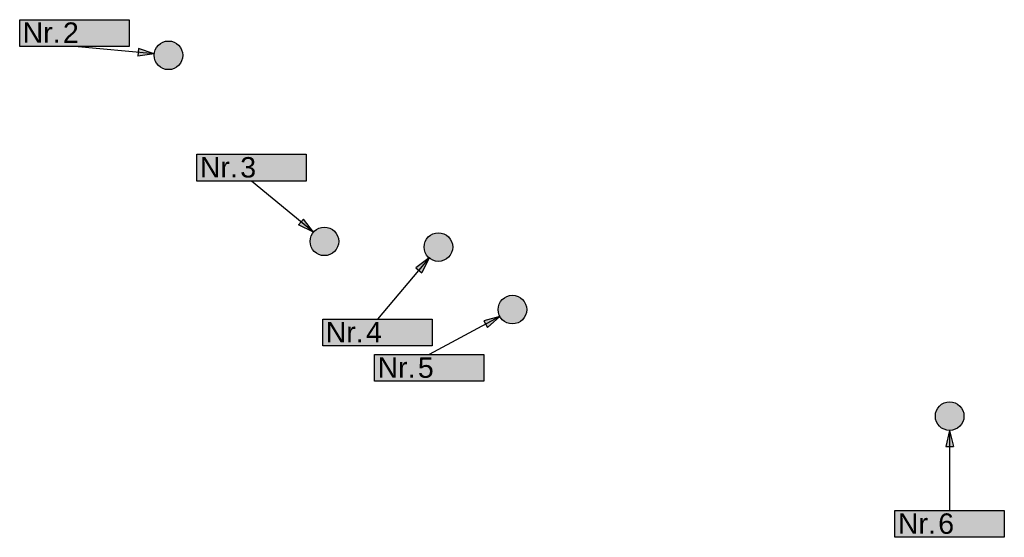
# Model space of a CAD drawing. Header units: millimetres. Extents: x 21.39 to 26.21, y 4.68 to 7.22.
import ezdxf

# ---------------------------------------------------------------- set-up
doc = ezdxf.new("R2010")
doc.units = ezdxf.units.MM
for name, color, linetype in [('pfeil', 250, 'Continuous'), ('punkt', 250, 'Continuous'), ('punkt_gelb', 50, 'Continuous'), ('punkt_orange', 30, 'Continuous'), ('punkt_weiß', 7, 'Continuous'), ('textbox', 250, 'Continuous'), ('textbox @ 1', 250, 'Continuous')]:
    doc.layers.add(name, color=color, linetype=linetype)
doc.styles.get("Standard").update_dxf_attribs({"font": 'arial.ttf'})

# ---------------------------------------------------------------- blocks, each defined once
blk = doc.blocks.new('block_punkt_orange')
at = {"layer": 'punkt_orange'}
h = blk.add_hatch(color=256, dxfattribs=at)
edge = h.paths.add_edge_path()
edge.add_arc((0, 0), 0.07, 0, 360)
at = {"layer": 'punkt'}
blk.add_circle((0, 0), 0.07, dxfattribs=at)
blk = doc.blocks.new('block_pfeil')
at = {"layer": 'pfeil'}
h = blk.add_hatch(color=256, dxfattribs=at)
h.paths.add_polyline_path([(0, -0.07), (0, -0.1484), (0.0188, -0.1484)])
h.paths.add_polyline_path([(0, -0.07), (-0.0188, -0.1484), (0, -0.1484)])
for points in [[(0, -0.07), (-0.0188, -0.1484)], [(0, -0.07), (0, -0.4625)], [(0, -0.07), (0.0188, -0.1484)], [(-0.0188, -0.1484), (0.0188, -0.1484)]]:
    blk.add_lwpolyline(points, dxfattribs=at)
blk = doc.blocks.new('block_text_einzel_griffunten')
blk.add_hatch(color=256).paths.add_polyline_path([(-0.2674, 0.1307), (0.2674, 0.1307), (0.2674, 0), (-0.2674, 0)])
blk.add_lwpolyline([(-0.2674, 0.1307), (0.2674, 0.1307), (0.2674, 0), (-0.2674, 0)], close=True)
at = {"layer": 'textbox', "insert": (-0.2534, 0.1174), "char_height": 0.1, "attachment_point": 1}
blk.add_mtext_dynamic_manual_height_columns('Nr.', width=0.318659, gutter_width=0.5, heights=[0], dxfattribs=at)
at = {"layer": 'textbox'}
blk.add_attdef('BAUMNUMMER', (-0.0559, 0.0172), '', height=0.1, dxfattribs=at)
blk = doc.blocks.new('*U19')
ref = blk.add_blockref('block_text_einzel_griffunten', (21.6597, 7.085))
ref.add_attrib('BAUMNUMMER', '2', (21.6038, 7.1022), dxfattribs={"layer": 'textbox @ 1', "height": 0.1})
blk = doc.blocks.new('block_punkt_weiß')
at = {"layer": 'punkt_weiß'}
h = blk.add_hatch(color=256, dxfattribs=at)
edge = h.paths.add_edge_path()
edge.add_arc((0, 0), 0.07, 0, 360)
at = {"layer": 'punkt'}
blk.add_circle((0, 0), 0.07, dxfattribs=at)
blk = doc.blocks.new('block_punkt_gelb')
at = {"layer": 'punkt_gelb'}
h = blk.add_hatch(color=256, dxfattribs=at)
edge = h.paths.add_edge_path()
edge.add_arc((0, 0), 0.07, 0, 360)
at = {"layer": 'punkt'}
blk.add_circle((0, 0), 0.07, dxfattribs=at)
blk = doc.blocks.new('*U20')
ref = blk.add_blockref('block_text_einzel_griffunten', (22.5269, 6.4259))
ref.add_attrib('BAUMNUMMER', '3', (22.471, 6.443), dxfattribs={"layer": 'textbox @ 1', "height": 0.1})
blk = doc.blocks.new('block_text_einzel_griffoben')
blk.add_hatch(color=256).paths.add_polyline_path([(-0.2674, 0), (0.2674, 0), (0.2674, -0.1307), (-0.2674, -0.1307)])
blk.add_lwpolyline([(-0.2674, 0), (0.2674, 0), (0.2674, -0.1307), (-0.2674, -0.1307)], close=True)
at = {"layer": 'textbox', "insert": (-0.2534, -0.0133), "char_height": 0.1, "attachment_point": 1}
blk.add_mtext_dynamic_manual_height_columns('Nr.', width=0.318659, gutter_width=0.5, heights=[0], dxfattribs=at)
at = {"layer": 'textbox'}
blk.add_attdef('BAUMNUMMER', (-0.0559, -0.1135), '', height=0.1, dxfattribs=at)
blk = doc.blocks.new('*U21')
ref = blk.add_blockref('block_text_einzel_griffoben', (23.1422, 5.749))
ref.add_attrib('BAUMNUMMER', '4', (23.0862, 5.6355), dxfattribs={"layer": 'textbox @ 1', "height": 0.1})
blk = doc.blocks.new('*U22')
ref = blk.add_blockref('block_text_einzel_griffoben', (23.3959, 5.5761))
ref.add_attrib('BAUMNUMMER', '5', (23.3399, 5.4625), dxfattribs={"layer": 'textbox @ 1', "height": 0.1})
blk = doc.blocks.new('*U23')
ref = blk.add_blockref('block_text_einzel_griffoben', (25.9411, 4.8124))
ref.add_attrib('BAUMNUMMER', '6', (25.8851, 4.6989), dxfattribs={"layer": 'textbox @ 1', "height": 0.1})

msp = doc.modelspace()

# ---------------------------------------------------------------- block references
for name, p in [('*U19', (0, 0)), ('block_punkt_orange', (22.1201, 7.0412)), ('*U20', (0, 0)), ('block_punkt_orange', (22.8828, 6.1305)), ('block_punkt_weiß', (23.4402, 6.1027)), ('block_punkt_gelb', (23.8025, 5.7965)), ('*U21', (0, 0)), ('*U22', (0, 0)), ('block_punkt_orange', (25.9411, 5.2749)), ('block_pfeil', (25.9411, 5.2749)), ('*U23', (0, 0))]:
    msp.add_blockref(name, p)
for p, rotation in [((22.1201, 7.0412), 264.563682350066), ((22.8828, 6.1305), 230.3151830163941), ((23.4402, 6.1027), 319.8811896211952), ((23.8025, 5.7965), 298.4648687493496)]:
    msp.add_blockref('block_pfeil', p, dxfattribs=dict(rotation=rotation))

doc.saveas('drawing.dxf')
